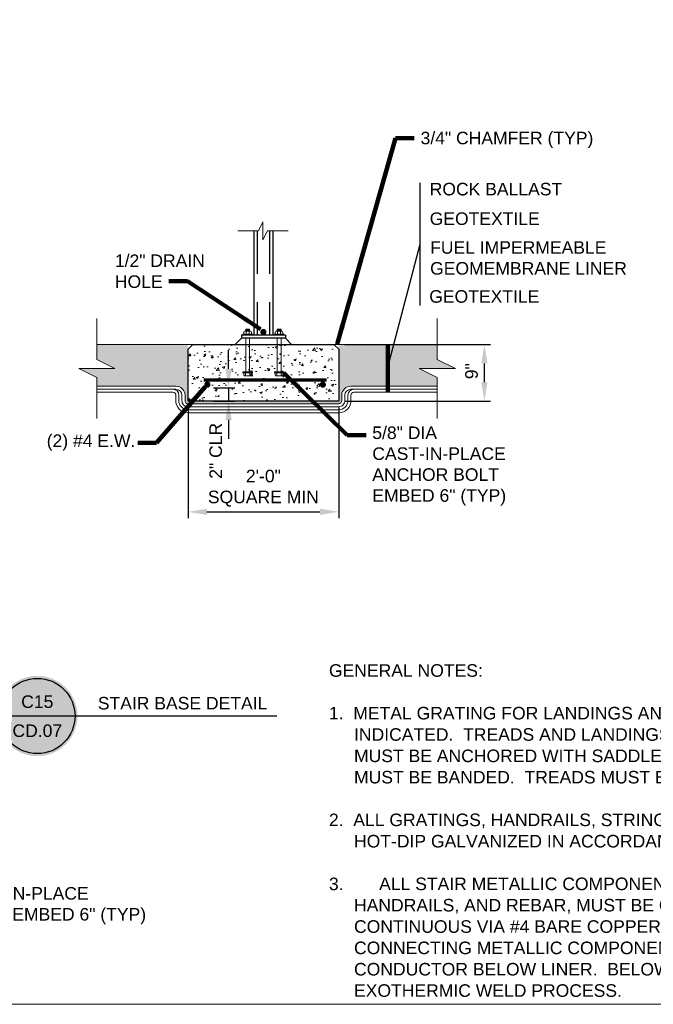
# Model space of a CAD drawing. Header units: inches. Extents: x -997 to -514, y 300 to 628.
# Tile 6 of 9: x -749 to -648, y 300 to 457. Entities that reach past the tile are written whole.
import ezdxf
from ezdxf.enums import TextEntityAlignment as Align

# ---------------------------------------------------------------- set-up
doc = ezdxf.new("R2010")
doc.units = ezdxf.units.IN
doc.header["$MEASUREMENT"] = 0
doc.linetypes.add('DGN Style 2', pattern=[11.367213, 6.820328, -4.546885])
doc.layers.get('DefPoints').update_dxf_attribs({"lineweight": 0})
for name, color, linetype, lineweight in [('C-Detl-Grph-Wt 0', 4, 'Continuous', 0), ('G-ANNO-DIMS', 2, 'Continuous', 0), ('G-ANNO-MASK', 1, 'Continuous', 0), ('G-ANNO-NOTE', 4, 'Continuous', 30), ('G-ANNO-PATT', 250, 'Continuous', 0), ('G-ANNO-TEXT', 13, 'Continuous', 30), ('S-ANNO-DIMS', 2, 'Continuous', 0), ('S-COLS-PRIM', 2, 'Continuous', 30), ('S-FABR-PL~~', 183, 'Continuous', 30), ('S-FNDN-FTNG', 182, 'Continuous', 30), ('S-FNDN-TRMT', 28, 'Continuous', 30), ('S-FSTN-ABLT', 86, 'Continuous', 13), ('S-REIN-RBAR', 1, 'Continuous', 70)]:
    doc.layers.add(name, color=color, linetype=linetype, lineweight=lineweight)
doc.layers.add('G-ANNO-NPLT', color=2, linetype='Continuous', lineweight=0, plot=False)
doc.styles.add("AEC_AC_06ArchDims-CC_3-4_1'", font='arial.ttf', dxfattribs={"height": 2})
doc.styles.add("AEC_AC_45Text-LeftTop_3-4_1'", font='arial.ttf', dxfattribs={"height": 2})
doc.styles.add('Arial', font='arial.ttf')
doc.styles.add('Style-font002', font='font002.shx')
doc.dimstyles.new("AEC_AC_06_Arch-Dims_3-4_1'", dxfattribs={"dimtxt": 2, "dimasz": 3, "dimexe": 1, "dimexo": 1, "dimgap": 1, "dimtad": 1, "dimdec": 4, "dimzin": 15, "dimdsep": 46, "dimlunit": 4, "dimtxsty": "AEC_AC_06ArchDims-CC_3-4_1'", "dimcen": 0.09, "dimclrd": 256, "dimclre": 256, "dimazin": 2, "dimtfac": 0.7, "dimtdec": 4, "dimtix": 1, "dimtmove": 1, "dimatfit": 3, "dimfxl": 1, "dimfrac": 1, "dimtolj": 1, "dimtzin": 15, "dimlwd": 30, "dimlwe": 30, "dimarcsym": 0})
doc.dimstyles.new("AEC_AC_45_Notes_3-4_1'", dxfattribs={"dimtxt": 2, "dimasz": 3, "dimexe": 1, "dimexo": 1, "dimgap": 1, "dimtad": 1, "dimjust": 1, "dimdec": 3, "dimzin": 15, "dimdsep": 46, "dimlunit": 5, "dimtxsty": "AEC_AC_45Text-LeftTop_3-4_1'", "dimblk": 'NONE', "dimcen": 0.09, "dimclrd": 256, "dimclre": 256, "dimazin": 2, "dimtfac": 0.7, "dimtdec": 3, "dimtmove": 1, "dimatfit": 1, "dimfxl": 1, "dimfrac": 1, "dimtolj": 1, "dimtzin": 15, "dimlwd": 30, "dimlwe": 30, "dimarcsym": 0})
doc.dimstyles.new('ARIAL', dxfattribs={"dimtxt": 0.125, "dimasz": 0.125, "dimexe": 0.0625, "dimexo": 0.0625, "dimgap": 0.0625, "dimtad": 1, "dimtoh": 1, "dimdec": 4, "dimzin": 3, "dimdsep": 46, "dimlunit": 4, "dimtxsty": 'Arial', "dimcen": 0.0625, "dimclrd": 30, "dimclre": 30, "dimclrt": 256, "dimadec": 0, "dimazin": 0, "dimtfac": 1, "dimtdec": 4, "dimtmove": 2, "dimatfit": 3, "dimfxl": 1, "dimtolj": 1, "dimtzin": 0, "dimlwd": -1, "dimlwe": -1, "dimarcsym": 1})

# ---------------------------------------------------------------- blocks, each defined once
blk = doc.blocks.new('_None')
blk = doc.blocks.new('FASTHR_1')
at = {"extrusion": (0, 0, -1)}
blk.add_hatch(color=3, dxfattribs=at).paths.add_polyline_path([(0.43, 0.87), (0.3, 1.13), (0.55, 1.13)])
blk.add_hatch(color=3).paths.add_polyline_path([(0.43, 0.87), (0.3, 1.13), (0.55, 1.13)])
for p, q in [((-1.31, 0.25), (1.31, 0.25)), ((-1.31, 0.25), (-1.31, 0)), ((-1.31, 0), (1.31, 0)), ((-1.06, 0.87), (-1.06, 0.25)), ((-0.81, 1.13), (0.81, 1.13)), ((-0.55, 1.66), (0.55, 1.66)), ((-0.55, 1.13), (-0.55, 1.66)), ((-0.43, 1.13), (-0.43, 0.25)), ((-0.38, 0), (0.38, 0)), ((-0.36, 1.39), (0.36, 1.39)), ((0.43, 1.13), (0.43, 0.25)), ((0.55, 1.13), (0.55, 1.66)), ((1.06, 0.87), (1.06, 0.25)), ((1.31, 0.25), (1.31, 0))]:
    blk.add_line(p, q)
blk.add_arc((-0.81, 0.88), 0.25, 90, 180)
blk.add_arc((-0.81, 0.88), 0.25, 90, 180, dxfattribs=at)
for points in [[(-0.3, 1.13), (-0.43, 0.87), (-0.55, 1.13)], [(0.3, 1.13), (0.43, 0.87), (0.55, 1.13)]]:
    blk.add_3dface(points)
blk = doc.blocks.new('FASTHD_1')
at = {"extrusion": (0, 0, -1)}
blk.add_hatch(color=3, dxfattribs=at).paths.add_polyline_path([(0.63, 0.88), (0.5, 1.13), (0.75, 1.13)])
blk.add_hatch(color=3).paths.add_polyline_path([(0.62, 0.88), (0.5, 1.13), (0.75, 1.13)])
for p, q in [((-1.31, 0.25), (1.31, 0.25)), ((-1.31, 0.25), (-1.31, 0)), ((-1.31, 0), (1.31, 0)), ((-1.06, 0.88), (-1.06, 0.25)), ((-0.81, 1.13), (0.81, 1.13)), ((-0.63, 1.13), (-0.63, 0.25)), ((-0.38, 0), (0.37, 0)), ((0.62, 1.13), (0.62, 0.25)), ((1.06, 0.88), (1.06, 0.25)), ((1.31, 0.25), (1.31, 0))]:
    blk.add_line(p, q)
blk.add_arc((-0.81, 0.88), 0.25, 90, 180)
blk.add_arc((-0.81, 0.88), 0.25, 90, 180, dxfattribs=at)
for points in [[(-0.5, 1.13), (-0.63, 0.88), (-0.75, 1.13)], [(0.5, 1.13), (0.62, 0.88), (0.75, 1.13)]]:
    blk.add_3dface(points)
blk = doc.blocks.new('*D96')
at = {"layer": 'DefPoints', "color": 0, "transparency": 16777216}
for p in [(-698.59, 405.59), (-675.37, 405.59), (-698.59, 396.59)]:
    blk.add_point(p, dxfattribs=at)
at = {"layer": 'G-ANNO-DIMS', "lineweight": 30, "transparency": 16777216}
for p, q in [((-697.59, 405.59), (-674.37, 405.59)), ((-675.37, 399.59), (-675.37, 402.59)), ((-697.59, 396.59), (-674.37, 396.59))]:
    blk.add_line(p, q, dxfattribs=at)
at = {"layer": 'G-ANNO-DIMS', "transparency": 16777216}
for points in [[(-675.87, 402.59), (-674.87, 402.59), (-675.37, 405.59)], [(-675.87, 399.59), (-674.87, 399.59), (-675.37, 396.59)]]:
    blk.add_solid(points, dxfattribs=at)
at = {"layer": 'G-ANNO-DIMS', "color": 0, "lineweight": 30, "transparency": 16777216, "insert": (-677.41, 401.35), "char_height": 2, "attachment_point": 5, "rotation": 90, "style": "AEC_AC_06ArchDims-CC_3-4_1'"}
blk.add_mtext('\\A1;9"', dxfattribs=at)
blk = doc.blocks.new('*D98')
at = {"layer": 'DefPoints', "color": 0, "transparency": 16777216}
for p in [(-722.59, 396.59), (-698.59, 396.59), (-698.59, 378.93)]:
    blk.add_point(p, dxfattribs=at)
at = {"layer": 'G-ANNO-DIMS', "lineweight": 30, "transparency": 16777216}
for p, q in [((-722.59, 395.59), (-722.59, 377.93)), ((-698.59, 395.59), (-698.59, 377.93)), ((-719.59, 378.93), (-701.59, 378.93))]:
    blk.add_line(p, q, dxfattribs=at)
at = {"layer": 'G-ANNO-DIMS', "transparency": 16777216}
for points in [[(-719.59, 379.43), (-719.59, 378.43), (-722.59, 378.93)], [(-701.59, 379.43), (-701.59, 378.43), (-698.59, 378.93)]]:
    blk.add_solid(points, dxfattribs=at)
at = {"layer": 'G-ANNO-DIMS', "color": 0, "lineweight": 30, "transparency": 16777216, "insert": (-710.59, 382.7), "char_height": 2, "attachment_point": 5, "style": "AEC_AC_06ArchDims-CC_3-4_1'"}
blk.add_mtext('\\A1;2\'-0"\\PSQUARE MIN', dxfattribs=at)
blk = doc.blocks.new('*D101')
at = {"layer": 'DefPoints', "color": 0, "transparency": 16777216}
for p in [(-719.52, 398.72), (-719.52, 396.59), (-716.14, 396.59)]:
    blk.add_point(p, dxfattribs=at)
at = {"layer": 'G-ANNO-DIMS', "lineweight": 30, "transparency": 16777216}
for p, q in [((-716.14, 401.72), (-716.14, 404.72)), ((-718.52, 398.72), (-715.14, 398.72)), ((-716.14, 398.72), (-716.14, 396.59)), ((-718.52, 396.59), (-715.14, 396.59)), ((-716.14, 393.59), (-716.14, 390.59))]:
    blk.add_line(p, q, dxfattribs=at)
at = {"layer": 'G-ANNO-DIMS', "transparency": 16777216}
for points in [[(-716.64, 401.72), (-715.64, 401.72), (-716.14, 398.72)], [(-716.64, 393.59), (-715.64, 393.59), (-716.14, 396.59)]]:
    blk.add_solid(points, dxfattribs=at)
at = {"layer": 'G-ANNO-DIMS', "color": 0, "lineweight": 30, "transparency": 16777216, "insert": (-718.18, 388.66), "char_height": 2, "attachment_point": 5, "rotation": 90, "style": "AEC_AC_06ArchDims-CC_3-4_1'"}
blk.add_mtext('\\A1;2" CLR', dxfattribs=at)
blk = doc.blocks.new('*U124')
at = {"true_color": 0xffffff}
h = blk.add_hatch(color=7, dxfattribs=at)
h.dxf.hatch_style = 1
edge = h.paths.add_edge_path()
edge.add_arc((0, 0), 0.4, 0, 360)
blk.add_line((-0.375, 0), (0.375, 0))
blk.add_circle((0, 0), 0.375)
at = {"layer": 'G-ANNO-NOTE'}
blk.add_line((0.375, 0), (2.3861, 0), dxfattribs=at)
at = {"style": 'Arial'}
for tag, p in [('DETAIL_001', (-0.1061, 0.0803)), ('2REFSHEET_001', (-0.2323, -0.2092))]:
    blk.add_attdef(tag, p, '', height=0.125, dxfattribs=at)
blk.add_attdef('RIGHTTITLE', text='', height=0.125, dxfattribs=at).set_placement((0.6101, 0.0625), align=Align.BOTTOM_LEFT)
blk.add_attdef('RIGHTTITLE2', text='', height=0.125, dxfattribs=at).set_placement((0.6101, -0.0625), align=Align.TOP_LEFT)
at = {"layer": 'G-ANNO-NOTE'}
blk.add_leader([(-1.9967, -0.7728), (-0.6101, 0), (-0.375, 0)], dimstyle='ARIAL', override={"dimscale": 1, "dimasz": 0.1875, "dimgap": 0.0625, "dimtad": 0, "dimclrd": 4}, dxfattribs=at)

msp = doc.modelspace()

# ---------------------------------------------------------------- hatches: boundary and pattern name
at = {"layer": 'G-ANNO-PATT'}
h = msp.add_hatch(dxfattribs=at)
h.set_pattern_fill('GRAVEL', color=256, style=0, pattern_type=2)
h.set_pattern_definition([(228.0128, (-691.32524, 405.2147), (-24.0000003, -27.0000004), [0.40361, -39.95726]), (184.96974, (-691.59524, 404.91471), (35.99999992, 3.0000006), [0.692604, -68.567774]), (132.51045, (-692.28524, 404.85471), (29.9999993, -33), [0.48836, -48.3481]), (267.2737, (-693.45524, 404.10471), (2.99999957, 60.0000003), [0.63071, -62.44067]), (292.83365, (-693.48524, 403.47471), (-15.00000043, 36.00000036), [0.618465, -61.22812]), (357.2737, (-693.24524, 402.90471), (-60.0000003, 2.99999957), [0.63071, -62.44067]), (37.69424, (-692.61524, 402.87471), (-39.00000048, -29.99999923), [0.83409, -82.574546]), (72.25533, (-691.95524, 403.38471), (21.00000034, 65.9999999), [0.787464, -77.958964]), (121.42957, (-691.71524, 404.13471), (-24.0000007, 38.99999987), [0.63285, -62.65222]), (175.23636, (-692.04524, 404.6747), (32.9999996, -2.9999997), [0.7225, -35.40229]), (222.39744, (-692.76524, 404.73471), (-36.00000003, -33.00000027), [0.934344, -92.500125]), (138.8141, (-690.48524, 404.0747), (-21.0000002, 18.0000004), [0.3189, -31.57153]), (171.46923, (-690.72524, 404.28471), (38.99999955, -5.99999975), [0.60671, -60.06453]), (225, (-691.3252, 404.3747), (-4e-16, -3), [0.42426, -3.81838]), (203.1986, (-691.53524, 404.7347), (14.9999996, 6.0000003), [0.22847, -22.61885]), (291.8014, (-691.74524, 404.6447), (-3, 9), [0.32311, -15.83239]), (30.9638, (-691.62524, 404.3447), (9, 6.0000004), [0.52479, -16.96807]), (161.565, (-691.1752, 404.6147), (6, -3), [0.37947, -9.10736]), (16.38954, (-693.48524, 404.64471), (30, 9.00000003), [0.5316, -52.628535]), (70.3462, (-692.97524, 404.79471), (-12.0000002, -33.0000001), [0.44598, -44.15222]), (293.1986, (-691.17524, 405.2147), (-6.0000003, 14.9999996), [0.45694, -22.39037]), (343.61046, (-690.99524, 404.79471), (-30.00000003, 9.00000003), [0.5316, -52.628535]), (339.44395, (-693.48524, 402.7847), (-15, 5.9999994), [0.51264, -25.11937]), (294.77514, (-693.00524, 402.60471), (-15.0000002, 32.9999995), [0.42953, -42.52393]), (66.8014, (-691.14524, 402.2147), (6.0000003, 14.9999996), [0.45694, -22.39037]), (17.35403, (-690.96524, 402.63471), (-38.99999987, -12.0000002), [0.50289, -49.78627]), (69.44396, (-692.61524, 402.2147), (-5.9999994, -15), [0.25632, -25.37569]), (101.31, (-691.32524, 402.2147), (-2.9999996, 12.0000006), [0.15297, -15.14409]), (165.9638, (-691.35524, 402.3647), (9, -3), [0.61846, -11.75085]), (186.009, (-691.95524, 402.51471), (30.00000004, 3.0000002), [0.57315, -56.74177]), (303.69, (-691.62524, 404.0747), (-3, 6), [0.43267, -10.38399]), (353.15723, (-691.38524, 403.71471), (50.99999993, -5.99999984), [0.75538, -74.78269]), (60.9454, (-690.63524, 403.6247), (-12.0000002, -21), [0.30887, -30.57802]), (90, (-690.4852, 403.8947), (-3, 3), [0.18, -2.82]), (120.25644, (-692.01524, 402.60471), (11.9999996, -21), [0.41677, -41.26056]), (48.0128, (-692.22524, 402.9647), (24.0000003, 27.0000004), [0.80722, -39.55366]), (0, (-691.6852, 403.5647), (3, 3), [0.78, -2.22]), (325.30485, (-690.90524, 403.56471), (29.9999994, -21.00000035), [0.47434, -46.95982]), (254.0546, (-690.51524, 403.2947), (-2.9999998, -12.0000003), [0.4368, -21.40352]), (207.64597, (-690.63524, 402.87471), (-57.00000005, -29.99999915), [0.711195, -70.40842]), (175.42608, (-691.26524, 402.54471), (-39.0000005, 2.9999997), [0.7524, -74.48722])])
h.paths.add_polyline_path([(-724.53677, 398.96644, -0.404119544), (-723.0778, 397.55707), (-723.0778, 396.69849, 0.442751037), (-722.59319, 396.16525), (-698.58918, 396.16525, 0.442751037), (-698.10457, 396.69849), (-698.10457, 397.55707, -0.404119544), (-696.64559, 398.96644), (-682.87612, 398.95825), (-682.87612, 400.34882), (-685.75112, 401.78632), (-679.99862, 401.78632), (-682.87612, 403.22382), (-682.87612, 405.59393), (-698.59118, 405.59393), (-698.59118, 396.59393), (-722.59118, 396.59393), (-722.59118, 405.59393), (-737.13266, 405.59393), (-737.13266, 403.22382), (-734.25516, 401.78632), (-740.00766, 401.78632), (-737.13266, 400.34882), (-737.13266, 398.95895)])
h = msp.add_hatch(dxfattribs=at)
h.set_pattern_fill('AR-CONC', color=256, style=0, pattern_type=2)
h.set_pattern_definition([(50, (-707.436, 398.804), (3.5863, -0.31376), [0.375, -4.125]), (355, (-707.436, 398.804), (-0.69376, 3.761), [0.3, -3.3]), (100.451, (-707.137, 398.778), (2.89254, 3.4472), [0.3187, -3.5057]), (46.184, (-707.436, 399.804), (5.3362, -0.8276), [0.5625, -6.1875]), (96.636, (-706.9913, 399.735), (4.6733, 4.8706), [0.478, -5.2586]), (351.184, (-707.436, 399.804), (4.6733, 4.8706), [0.45, -4.95]), (21, (-706.936, 399.554), (2.98453, -2.0131), [0.375, -4.125]), (326, (-706.936, 399.554), (1.2166, 3.62575), [0.3, -3.3]), (71.451, (-706.6873, 399.3864), (4.2011, 1.61266), [0.3187, -3.5057]), (37.5, (-707.436, 398.8041), (0.0608, 1.66447), [0, -3.26, 0, -3.35, 0, -3.3125]), (7.5, (-707.436, 398.8041), (1.31535, 1.97206), [0, -1.91, 0, -3.185, 0, -1.2625]), (327.5, (-708.551, 398.8041), (2.66911, -0.11277), [0, -1.25, 0, -3.9, 0, -5.175]), (317.5, (-709.051, 398.8041), (2.91593, 0.50052), [0, -1.625, 0, -2.59, 0, -3.675])])
h.paths.add_polyline_path([(-698.59118, 396.59393), (-698.59118, 404.84393), (-699.34118, 405.59393), (-706.09056, 405.59393), (-706.09056, 405.59368), (-706.09081, 405.59393), (-715.09156, 405.59393), (-715.09181, 405.59368), (-715.09181, 405.59393), (-721.84118, 405.59393), (-722.59118, 404.84393), (-722.59118, 396.59393)])
at = {"layer": 'S-COLS-PRIM'}
msp.add_hatch(color=256, dxfattribs=at).paths.add_polyline_path([(-710.09115, 407.59368, 1), (-711.09115, 407.59368, 1)])
at = {"layer": 'S-REIN-RBAR'}
h = msp.add_hatch(color=256, dxfattribs=at)
edge = h.paths.add_edge_path()
edge.add_arc((-719.5171, 399.21605), 0.5, 0, 360)
h = msp.add_hatch(color=256, dxfattribs=at)
edge = h.paths.add_edge_path()
edge.add_arc((-701.11439, 399.21605), 0.5, 0, 360)

# ---------------------------------------------------------------- linework, layer by layer
at = {"layer": 'C-Detl-Grph-Wt 0'}
for p, q in [((-721.84118, 405.59393), (-737.13266, 405.59393)), ((-699.34118, 405.59393), (-682.87612, 405.59393)), ((-724.53677, 398.96644), (-737.13266, 398.95895)), ((-696.64559, 398.96644), (-682.87612, 398.95825)), ((-724.54366, 398.47982), (-737.13266, 398.47232)), ((-725.02337, 397.9932), (-737.13266, 397.98581)), ((-724.53765, 396.74519), (-724.53762, 397.47744)), ((-724.051, 397.54751), (-724.05103, 396.73268)), ((-723.56441, 397.50505), (-723.56442, 396.71784)), ((-723.0778, 396.69849), (-723.0778, 397.55707)), ((-698.10457, 396.69849), (-698.10457, 397.55707)), ((-697.61795, 397.50505), (-697.61795, 396.71784)), ((-697.13136, 397.54751), (-697.13133, 396.73268)), ((-696.64472, 396.74519), (-696.64474, 397.47744)), ((-696.6387, 398.47982), (-682.87612, 398.47162)), ((-696.159, 397.9932), (-682.87612, 397.9851)), ((-698.58861, 395.67863), (-722.59375, 395.67863)), ((-722.59319, 396.16525), (-698.58918, 396.16525)), ((-698.58847, 394.7054), (-722.59389, 394.7054)), ((-722.59383, 395.19201), (-698.58854, 395.19201))]:
    msp.add_line(p, q, dxfattribs=at)
at = {"layer": 'C-Detl-Grph-Wt 0', "extrusion": (0, 0, -1)}
for centre, radius, start, end in [((724.53677, 397.50659), 1.45985, 90, 178.0183851), ((725.02337, 397.50658), 0.48662, 90, 183.4325999), ((696.64295, 397.50505), 0.975, 0, 90), ((696.159, 397.5063), 0.97323, 2.4270331, 90), ((722.59342, 396.65186), 0.48662, 269.9723744, 5.4980428), ((698.58894, 396.65186), 0.97323, 176.1130428, 269.9804658), ((698.58894, 396.65186), 1.45985, 176.8265156, 269.9840504), ((698.58894, 396.65186), 1.94647, 177.2517698, 269.9861872)]:
    msp.add_arc(centre, radius, start, end, dxfattribs=at)
at = {"layer": 'C-Detl-Grph-Wt 0'}
for centre, radius, start, end in [((-696.64559, 397.50659), 1.45985, 90, 178.0183851), ((-725.02337, 397.5063), 0.97323, 2.4270331, 90), ((-724.53941, 397.50505), 0.975, 0, 90), ((-696.159, 397.50658), 0.48662, 90, 183.4325999), ((-722.59342, 396.65186), 1.94647, 177.2517698, 269.9861872), ((-722.59342, 396.65186), 1.45985, 176.8265156, 269.9840504), ((-722.59342, 396.65186), 0.97323, 176.1130428, 269.9804658), ((-698.58894, 396.65186), 0.48662, 269.9723744, 5.4980428)]:
    msp.add_arc(centre, radius, start, end, dxfattribs=at)
at = {"layer": 'G-ANNO-MASK'}
for p, q in [((-711.37269, 423.71864), (-714.64619, 423.71864)), ((-709.93519, 423.71864), (-706.66169, 423.71864))]:
    msp.add_line(p, q, dxfattribs=at)
at = {"layer": 'G-ANNO-MASK', "ltscale": 2}
for p, q in [((-737.13266, 403.22382), (-737.13266, 409.77082)), ((-682.87612, 403.22382), (-682.87612, 409.77082)), ((-737.13266, 400.34882), (-737.13266, 393.80182)), ((-682.87612, 400.34882), (-682.87612, 393.80182))]:
    msp.add_line(p, q, dxfattribs=at)
at = {"layer": 'G-ANNO-MASK', "flags": 128}
msp.add_lwpolyline([(-709.93519, 423.71864), (-710.65394, 422.27989), (-710.65394, 425.15614), (-711.37269, 423.71864)], dxfattribs=at)
at = {"layer": 'G-ANNO-MASK', "ltscale": 2, "flags": 128}
for points in [[(-737.13266, 403.22382), (-734.25516, 401.78632), (-740.00766, 401.78632), (-737.13266, 400.34882)], [(-682.87612, 403.22382), (-679.99862, 401.78632), (-685.75112, 401.78632), (-682.87612, 400.34882)]]:
    msp.add_lwpolyline(points, dxfattribs=at)
at = {"layer": 'G-ANNO-NOTE'}
for p, q in [((-685.61608, 411.81735), (-685.61608, 431.40288)), ((-690.79541, 401.80406), (-685.61608, 421.61012))]:
    msp.add_line(p, q, dxfattribs=at)
at = {"layer": 'G-ANNO-NOTE', "lineweight": 30, "extrusion": (0, 0, -1)}
msp.add_solid([(690.73407, 397.98989), (690.2338, 400.98984), (691.2338, 400.98993)], dxfattribs=at)
at = {"layer": 'G-ANNO-NPLT', "ltscale": 1.333333}
msp.add_3dface([(-514.01978, 628.42891, -3.51772), (-994.01978, 628.42891, -3.51772), (-994.01978, 300.42891, -3.51772), (-514.01978, 300.42891, -3.51772)], dxfattribs=at)
at = {"layer": 'S-ANNO-DIMS'}
for p in [(-716.59131, 396.59368), (-704.59131, 396.59368), (-704.59131, 396.59368)]:
    msp.add_point(p, dxfattribs=at)
at = {"layer": 'S-COLS-PRIM', "linetype": 'Continuous'}
for p, q in [((-712.09131, 423.71864), (-712.09131, 407.09368)), ((-709.09081, 423.71864), (-709.09081, 407.09368))]:
    msp.add_line(p, q, dxfattribs=at)
at = {"layer": 'S-COLS-PRIM', "linetype": 'DGN Style 2'}
for p, q in [((-711.59106, 423.71864), (-711.59106, 407.09368)), ((-709.59081, 423.71864), (-709.59081, 407.09368))]:
    msp.add_line(p, q, dxfattribs=at)
at = {"layer": 'S-FABR-PL~~', "linetype": 'Continuous'}
for p, q in [((-707.09081, 407.09368), (-714.09156, 407.09368)), ((-714.09156, 407.09368), (-714.09156, 406.59393)), ((-707.09081, 406.59393), (-714.09156, 406.59393)), ((-707.09081, 407.09368), (-707.09081, 406.59393))]:
    msp.add_line(p, q, dxfattribs=at)
at = {"layer": 'S-FNDN-FTNG', "linetype": 'Continuous', "flags": 128}
msp.add_lwpolyline([(-721.84118, 405.59393), (-699.34118, 405.59393), (-698.59118, 404.84393), (-698.59118, 396.59393), (-722.59118, 396.59393), (-722.59118, 404.84393), (-721.84118, 405.59393)], close=True, dxfattribs=at)
at = {"layer": 'S-FNDN-TRMT'}
for p, q in [((-714.09156, 406.59393), (-715.09181, 405.59368)), ((-707.09081, 406.59393), (-706.09056, 405.59368))]:
    msp.add_line(p, q, dxfattribs=at)
at = {"layer": 'S-FSTN-ABLT'}
for p, q in [((-713.40431, 406.59393), (-713.40431, 401.23618)), ((-712.77881, 406.59393), (-712.77881, 401.23618)), ((-708.40356, 406.59393), (-708.40356, 401.23618)), ((-707.77806, 406.59393), (-707.77806, 401.23618))]:
    msp.add_line(p, q, dxfattribs=at)
at = {"layer": 'S-REIN-RBAR'}
msp.add_line((-720.09565, 399.99667), (-700.51675, 399.99667), dxfattribs=at)

# ---------------------------------------------------------------- block references
at = {"layer": 'G-ANNO-NOTE'}
ref = msp.add_blockref('*U124', (-746.60863, 346.39006), dxfattribs=dict(at, xscale=16, yscale=16, zscale=16))
ref.add_attrib('DETAIL_001', 'C15', (-749.18503, 347.67416), dxfattribs={"layer": '0', "height": 2, "style": 'Arial'})
ref.add_attrib('2REFSHEET_001', 'CD.07', (-750.57453, 343.04247), dxfattribs={"layer": '0', "height": 2, "style": 'Arial'})
ref.add_attrib('RIGHTTITLE_001', 'STAIR BASE DETAIL', (-736.97306, 347.42416), dxfattribs={"layer": '0', "height": 2, "style": 'Arial'})
at = {"layer": 'S-FSTN-ABLT', "extrusion": (0, 0, -1), "xscale": 0.5715024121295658, "yscale": 0.5715024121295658, "zscale": 0.5715024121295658}
msp.add_blockref('FASTHR_1', (713.09156, 407.09393), dxfattribs=at)
at = {"layer": 'S-FSTN-ABLT', "xscale": 0.5715024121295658, "yscale": 0.5715024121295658, "zscale": 0.5715024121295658}
msp.add_blockref('FASTHR_1', (-708.09081, 407.09393), dxfattribs=at)
at = {"layer": 'S-FSTN-ABLT', "xscale": 0.5715024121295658, "yscale": 0.5715024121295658, "zscale": 0.5715024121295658, "rotation": 180}
for p in [(-713.09181, 401.23618), (-708.09106, 401.23618)]:
    msp.add_blockref('FASTHD_1', p, dxfattribs=at)

# ---------------------------------------------------------------- texts
at = {"layer": 'G-ANNO-NOTE', "char_height": 2, "style": "AEC_AC_45Text-LeftTop_3-4_1'"}
for s, insert, attachment_point in [('\\A1;{\\H1x;3/4\\A0;\\H1x;" CHAMFER (TYP)}', (-685.53901, 438.21784), 4), ('ROCK BALLAST', (-684.08822, 431.37883), 1), ('GEOTEXTILE\\P', (-684.08822, 426.66687), 1), ('\\A1;{\\H1x;1/2\\A0;\\H1x;" DRAIN\\PHOLE}', (-734.25145, 414.60202), 7), ('GEOTEXTILE', (-684.15707, 414.26767), 1), ('(2) #4 E.W. ', (-745.11727, 391.26795), 1)]:
    msp.add_mtext(s, dxfattribs=dict(at, insert=insert, attachment_point=attachment_point))
at = {"layer": 'G-ANNO-NOTE', "char_height": 2, "attachment_point": 1, "style": "AEC_AC_45Text-LeftTop_3-4_1'"}
for s, insert, width in [('FUEL IMPERMEABLE GEOMEMBRANE LINER\\P', (-684.01937, 422.07849), 33.4160373), ('\\A1;5/8{\\A0;" DIA CAST-IN-PLACE ANCHOR BOLT EMBED 6" (TYP)}', (-693.23014, 392.54111), 23.4725397), ('\\A1;\\pt50;5/8{\\A0;" DIA. CAST-IN-PLACE ANCHOR BOLT EMBED 6" (TYP)}', (-771.55972, 319.11367, 0.00197), 43.8313173)]:
    msp.add_mtext(s, dxfattribs=dict(at, insert=insert, width=width))
at = {"layer": 'G-ANNO-TEXT', "insert": (-700.14406, 328.1179, 0.00197), "char_height": 1.9999995, "width": 134.5985398, "attachment_point": 4, "line_spacing_factor": 1.020217, "style": 'Style-font002'}
msp.add_mtext('{\\fArial|b0|i0|c0|p39;GENERAL NOTES:\\P \\P\\pi-4,l4;1.  METAL GRATING FOR LANDINGS AND STAIR TREADS MUST BE W-19-4, WITH BEARING BARS AS INDICATED.  TREADS AND LANDINGS  MUST HAVE CHECKERED PLATE NOSINGS.  GRATING MUST BE ANCHORED WITH SADDLE CLIPS.  MAXIMUM PANEL WIDTH MUST BE 2\'-0".  EDGES MUST BE BANDED.  TREADS MUST BE FABRICATED WITH CARRIER PLATES AT ENDS.\\P\\P2.  ALL GRATINGS, HANDRAILS, STRINGERS, ANGLES, PLATES AND BOLTS FOR STAIRS MUST BE HOT-DIP GALVANIZED IN ACCORDANCE WITH ASTM A123.  \\P\\P3. ^IALL STAIR METALLIC COMPONENTS, INCLUDING BUT NOT LIMITED TO STRUCTURAL STEEL, HANDRAILS, AND REBAR, MUST BE GROUNDED.  ALL METALLIC COMPONENTS MUST BE MADE CONTINUOUS VIA #4 BARE COPPER JUMPERS AS REQUIRED.  GROUNDING MUST BE BY CONNECTING METALLIC COMPONENTS TO TANK GROUNDING SYSTEM VIA #4 BARE COPPER CONDUCTOR BELOW LINER.  BELOW GRADE CONNECTIONS MUST BE PERFORMED VIA EXOTHERMIC WELD PROCESS.}', dxfattribs=at)

# ---------------------------------------------------------------- dimensions: what is measured, and where the dimension line sits
at = {"layer": 'G-ANNO-DIMS', "lineweight": 30}
dim = msp.add_linear_dim(base=(-675.37195, 405.59393), p1=(-698.59118, 396.59393), p2=(-698.59118, 405.59393), angle=90, dimstyle="AEC_AC_06_Arch-Dims_3-4_1'", override={"dimtad": 0}, dxfattribs=at)
dim.commit()
dim.dimension.update_dxf_attribs({"geometry": '*D96', "text_midpoint": (-677.40756, 401.3471), "dimtype": 160})
dim = msp.add_linear_dim(base=(-716.14261, 396.59393), p1=(-719.5171, 398.71605), p2=(-719.5171, 396.59393), angle=270, text='2" CLR', dimstyle="AEC_AC_06_Arch-Dims_3-4_1'", dxfattribs=at)
dim.commit()
dim.dimension.update_dxf_attribs({"geometry": '*D101', "text_midpoint": (-716.14261, 388.6572), "dimtype": 160})
dim = msp.add_linear_dim(base=(-698.59118, 378.93258), p1=(-722.59118, 396.59393), p2=(-698.59118, 396.59393), text='<>\\PSQUARE MIN', dimstyle="AEC_AC_06_Arch-Dims_3-4_1'", dxfattribs=at)
dim.commit()
dim.dimension.update_dxf_attribs({"geometry": '*D98', "text_midpoint": (-710.59118, 382.69884)})

# ---------------------------------------------------------------- leaders
at = {"layer": 'G-ANNO-NOTE', "lineweight": 30, "annotation_type": 0, "has_hookline": 1}
for points, hookline_direction, text_width in [([(-698.81284, 405.68794), (-689.53901, 438.49374), (-686.53901, 438.49374)], 0, 27.31924), ([(-711.03986, 408.04228), (-722.68219, 415.72325), (-725.68219, 415.72325)], 1, 13.81173), ([(-707.34056, 401.09318), (-697.23014, 391.13844), (-694.23014, 391.13844)], 0, 21.00682), ([(-719.87066, 398.8625), (-727.59758, 389.95697), (-730.59758, 389.95697)], 1, 13.71623), ([(-782.8067, 329.02388, 0.00197), (-775.55972, 318.07937, 0.00197), (-772.55972, 318.07937, 0.00197)], 0, 42.18554)]:
    msp.add_leader(points, dimstyle="AEC_AC_45_Notes_3-4_1'", override={"dimtad": 0, "dimclrd": 0, "dimlwd": 65534}, dxfattribs=dict(at, hookline_direction=hookline_direction, text_width=text_width))
at = {"layer": 'G-ANNO-NOTE', "lineweight": 30}
for points, override in [([(-690.73365, 405.59393), (-690.73365, 398.67886)], {"dimclrd": 0, "dimlwd": 65534}), ([(-690.73407, 397.98989), (-690.73365, 402.59393)], {"dimclrd": 0, "dimldrblk": 'None', "dimlwd": 65534})]:
    msp.add_leader(points, dimstyle="AEC_AC_45_Notes_3-4_1'", override=override, dxfattribs=at)

doc.saveas('drawing.dxf')
